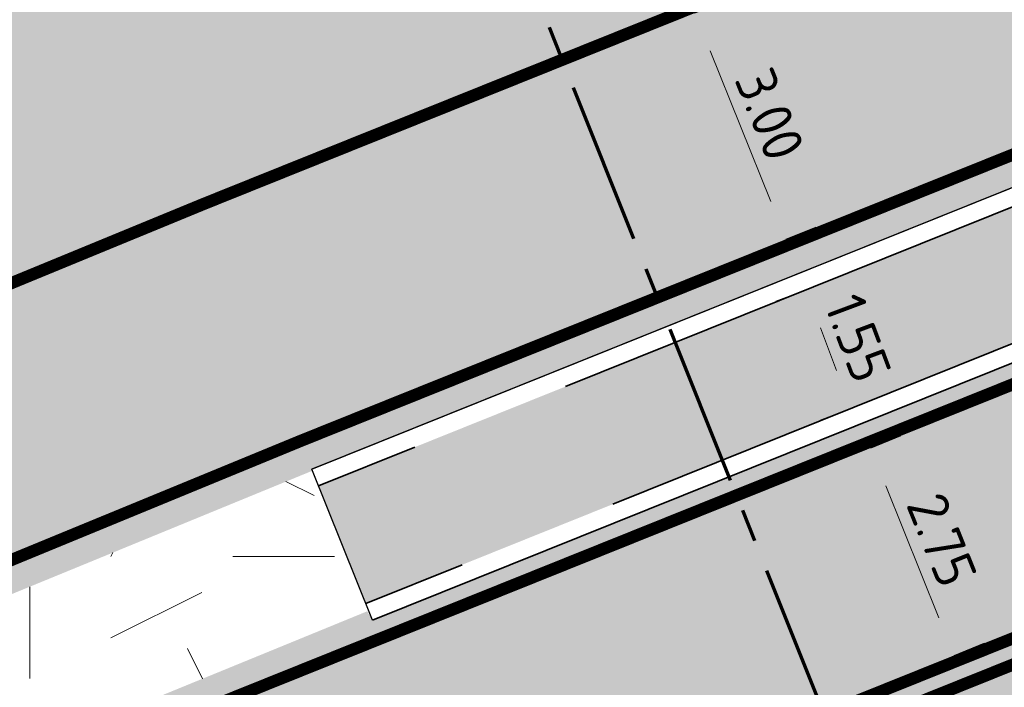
# Model space of a CAD drawing. Header units: metres. Extents: x 39929 to 50394, y 387420 to 399996.
# Tile 66 of 96: x 49062 to 49074, y 391648 to 391657. Entities that reach past the tile are written whole.
import ezdxf
from ezdxf.enums import TextEntityAlignment as Align

# ---------------------------------------------------------------- set-up
doc = ezdxf.new("R2010")
doc.units = ezdxf.units.M
for name, pattern in [('VH-RWSBAND-SO', [24, 10, -2, 2, -2, 2, -2, 2, -2]), ('XX-CENTER', [8, 5, -1, 1, -1]), ('ZZ-CENTER-SO', [8, 5, -1, 1, -1])]:
    doc.linetypes.add(name, pattern=pattern)
for name, color, linetype, lineweight in [('B-WE-GR-GRAS-A', 62, 'Continuous', 18), ('N-WE-VH-KANTOPSLUITING_TROTTOIRBAND_RWS_110 220-G', 210, 'VH-RWSBAND-SO', 35), ('N-WE-VH-KANTVERHARDING-G', 210, 'Continuous', 35), ('N-WE-VH-KANTVERHARDING-SD', 7, 'Continuous', 25), ('N-WE-VH-VERHARDING_ASFALT_ROOD-A', 13, 'Continuous', 18), ('N-WE-VW-MARKERING_LANGS_STREEP_DOORGETROKKEN_015-G', 7, 'Continuous', 35), ('N-WE-VW-MARKERING_SYMBOOL-S', 7, 'Continuous', 25), ('Topo', 7, 'Continuous', 18), ('X-XX-AL-T18', 10, 'Continuous', 18), ('X-XX-AL-T50', 7, 'Continuous', 50), ('X-XX-AL-TEKENBLAD_KADER_BLAD4-VIEWPORT-G', 1, 'Continuous', 18), ('X-XX-AL-VERWIJZING_DOORSNEDE-G', 7, 'ZZ-CENTER-SO', 18), ('X-XX-AL_500-M', 7, 'Continuous', 18)]:
    doc.layers.add(name, color=color, linetype=linetype, lineweight=lineweight)
doc.layers.add('B-WE-VW-MARKERING_PIJL-T', color=7, linetype='Continuous')
doc.layers.add('N-WE-VH-VERHARDING_ASFALT-A', color=251, linetype='Continuous', lineweight=18, transparency=0.25)
doc.layers.add('N-WE-VH-VERHARDING_ASFALT_FIETSPAD-A', color=151, linetype='Continuous', lineweight=18, transparency=0.25)
doc.styles.add('NLCS-ISO', font='NLCS-ISO.ttf')
doc.styles.add('NLCS-ISO-ANNOTATIVE-T25', font='NLCS-ISO.ttf', dxfattribs={"height": 2.5})
doc.dimstyles.new('NLCS-ANNOTATIVE-T25-PIJL_l2_h1', dxfattribs={"dimtxt": 2.5, "dimasz": 2.5, "dimexe": 2, "dimexo": 2, "dimgap": 0.7, "dimtad": 1, "dimzin": 0, "dimdsep": 46, "dimtxsty": 'NLCS-ISO-ANNOTATIVE-T25', "dimcen": 0, "dimdle": 2, "dimclrd": 256, "dimclre": 256, "dimclrt": 256, "dimadec": 1, "dimazin": 0, "dimtfac": 1, "dimtofl": 0, "dimtmove": 1, "dimatfit": 0, "dimfxl": 2, "dimfxlon": 1, "dimtfillclr": 256, "dimtolj": 1, "dimtzin": 0, "dimlwd": 18, "dimlwe": 18, "dimarcsym": 0})
picture_1 = doc.add_image_def('image1.tif', size_in_pixel=(8000, 10000))

# ---------------------------------------------------------------- blocks, each defined once
blk = doc.blocks.new('SVW-MARKERING_SYMBOOL_BUS_4.0')
h = blk.add_hatch(color=256)
h.dxf.hatch_style = 1
edge = h.paths.add_edge_path()
edge.add_ellipse((0.7177704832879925, 2.647408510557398), major_axis=(6.225772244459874e-14, 1.011255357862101), ratio=0.4150001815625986, start_angle=101.4583577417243, end_angle=136.8311568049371)
edge.add_ellipse((-7.546289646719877, -18.58131888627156), major_axis=(-1.148525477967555e-10, 28.09547815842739), ratio=0.415000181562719, start_angle=-44.348457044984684, end_angle=-43.16884319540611, ccw=False)
edge.add_ellipse((0.4524366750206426, 1.136125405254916), major_axis=(1.376574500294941e-14, 0.5225589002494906), ratio=0.4150001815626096, start_angle=258.8199556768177, end_angle=315.6515429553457, ccw=False)
edge.add_ellipse((2.926617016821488, -0.04220043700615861), major_axis=(8.24083000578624e-13, 5.554647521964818), ratio=0.4150001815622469, start_angle=78.81995567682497, end_angle=81.66488789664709)
edge.add_ellipse((0.4847366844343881, 0.8198720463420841), major_axis=(4.67669515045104e-14, 0.392214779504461), ratio=0.4150001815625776, start_angle=220.4985946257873, end_angle=261.66488789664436, ccw=False)
edge.add_ellipse((0.5479177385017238, 0.6416090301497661), major_axis=(0, 0.1577883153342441), ratio=0.4150001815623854, start_angle=139.5014053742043, end_angle=220.4985946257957, ccw=False)
edge.add_ellipse((0.6110987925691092, 0.8198720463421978), major_axis=(-1.119477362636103e-14, 0.3922147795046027), ratio=0.4150001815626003, start_angle=98.3351121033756, end_angle=139.5014053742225, ccw=False)
edge.add_ellipse((-1.830781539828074, -0.04220043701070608), major_axis=(-7.662365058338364e-13, 5.554647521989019), ratio=0.415000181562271, start_angle=-81.66488789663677, end_angle=-78.81995567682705)
edge.add_line((0.4306522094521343, 1.034805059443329), (0.3446728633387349, 0.6537839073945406))
edge.add_ellipse((0.9234619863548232, 1.034805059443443), major_axis=(-2.136418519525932e-13, 1.445782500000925), ratio=0.4150001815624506, start_angle=105.2802022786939, end_angle=118.6211953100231)
edge.add_ellipse((0.9234619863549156, 1.03480505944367), major_axis=(-2.626761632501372e-13, 1.445782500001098), ratio=0.4150001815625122, start_angle=118.6211953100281, end_angle=131.9621883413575)
edge.add_ellipse((0.5407275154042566, 0.2055076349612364), major_axis=(1.538721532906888e-17, 0.2055076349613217), ratio=0.4150001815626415, start_angle=131.9621883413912, end_angle=228.0378116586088)
edge.add_ellipse((0.1579930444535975, 1.03480505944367), major_axis=(9.760074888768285e-14, 1.445782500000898), ratio=0.4150001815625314, start_angle=228.0378116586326, end_angle=249.018905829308)
edge.add_ellipse((-0.006550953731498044, 1.186853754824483), major_axis=(2.113761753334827e-15, 1.870428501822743), ratio=0.4150001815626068, start_angle=249.0189058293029, end_angle=281.2202360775)
edge.add_ellipse((0.3484836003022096, 1.356562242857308), major_axis=(6.094150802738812e-14, 0.998253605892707), ratio=0.4150001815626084, start_angle=-78.77976392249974, end_angle=-42.93072153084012)
edge.add_ellipse((7.664867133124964, 20.30813287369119), major_axis=(-1.391499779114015e-10, 24.88558324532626), ratio=0.4150001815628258, start_angle=135.8220600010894, end_angle=137.0692784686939, ccw=False)
edge.add_ellipse((0.6376484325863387, 2.882076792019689), major_axis=(-1.386325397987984e-14, 0.5875256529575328), ratio=0.4150001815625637, start_angle=82.13090670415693, end_angle=135.8220600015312, ccw=False)
edge.add_ellipse((2.116239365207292, 2.389646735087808), major_axis=(5.614547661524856e-13, 4.184262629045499), ratio=0.4150001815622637, start_angle=78.3539368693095, end_angle=82.13090670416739, ccw=False)
edge.add_ellipse((0.6042815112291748, 3.140555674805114), major_axis=(2.626725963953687e-14, 0.464412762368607), ratio=0.4150001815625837, start_angle=43.809545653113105, end_angle=78.35393686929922, ccw=False)
edge.add_ellipse((0.5133866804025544, 3.368875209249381), major_axis=(4.450322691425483e-17, 0.1480251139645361), ratio=0.4150001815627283, start_angle=-43.80954565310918, end_angle=43.80954565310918, ccw=False)
edge.add_ellipse((0.3066827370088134, 2.976747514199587), major_axis=(3.010450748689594e-14, 0.7807787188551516), ratio=0.4150001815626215, start_angle=268.95552384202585, end_angle=309.7203131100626, ccw=False)
edge.add_line((0.6306522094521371, 2.962515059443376), (0.7166315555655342, 3.343536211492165))
edge.add_ellipse((0.04307853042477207, 2.837906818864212), major_axis=(5.230249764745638e-14, 1.69995604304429), ratio=0.4150001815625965, start_angle=-72.6962870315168, end_angle=-50.0613223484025)
edge.add_ellipse((0.5205769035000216, 3.801276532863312), major_axis=(8.076298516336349e-17, 0.199303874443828), ratio=0.4150001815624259, start_angle=-50.06132234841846, end_angle=50.06132234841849)
edge.add_ellipse((0.9947673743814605, 2.844580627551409), major_axis=(3.324524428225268e-14, 1.689560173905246), ratio=0.4150001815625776, start_angle=50.06132234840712, end_angle=73.63162350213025)
edge.add_ellipse((1.046499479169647, 2.807967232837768), major_axis=(-1.358289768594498e-14, 1.819481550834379), ratio=0.4150001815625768, start_angle=73.6316235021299, end_angle=101.4583577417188)
blk = doc.blocks.new('vobul')
at = {"layer": 'B-WE-VW-MARKERING_PIJL-T'}
blk.add_hatch(color=256, dxfattribs=at).paths.add_polyline_path([(0, 0.07500000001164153), (4.599999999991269, 0.07500000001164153), (5.199999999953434, 0.6749999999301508), (3.999999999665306, 0.6749999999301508), (5.69999999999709, 0.9750000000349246), (7.499999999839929, 0.6749999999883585), (6.200000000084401, 0.6750000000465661), (5.449999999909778, -0.07500000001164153), (0, -0.07500000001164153)])
blk = doc.blocks.new('*U306')
at = {"layer": 'X-XX-AL-VERWIJZING_DOORSNEDE-G', "color": 7, "linetype": 'XX-CENTER', "lineweight": 70, "ltscale": 2, "extrusion": (-0.9283961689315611, -0.3715919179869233, 0)}
blk.add_lwpolyline([(1.105872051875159e-12, 0), (174.86346935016, 0), (187.3162101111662, 0)], dxfattribs=at)
at = {"layer": 'X-XX-AL-T18', "style": 'NLCS-ISO'}
blk.add_attdef('777.07m.', (1.104478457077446, 0.1997156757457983), '', height=1.8, rotation=291.8138254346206, dxfattribs=at)
at = {"layer": 'X-XX-AL-T50', "style": 'NLCS-ISO'}
blk.add_attdef('77', text='', height=5, rotation=291.8138254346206, dxfattribs=at).set_placement((83.53113231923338, -168.3297730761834), align=Align.MIDDLE_CENTER)
blk = doc.blocks.new('*D321')
at = {"layer": 'Defpoints', "color": 0, "transparency": 16777216}
for p in [(49070.68984558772, 391656.6912203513), (49071.80859677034, 391653.9076263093), (49071.80859677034, 391653.9076263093)]:
    blk.add_point(p, dxfattribs=at)
at = {"layer": 'X-XX-AL_500-M', "lineweight": 18, "transparency": 16777216}
for p, q in [((49070.68984558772, 391656.6912203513), (49071.06099146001, 391656.8403871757)), ((49070.87630411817, 391656.2272880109), (49071.62213823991, 391654.3715586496)), ((49071.80859677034, 391653.9076263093), (49072.17974264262, 391654.0567931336))]:
    blk.add_line(p, q, dxfattribs=at)
at = {"layer": 'X-XX-AL_500-M', "transparency": 16777216}
for points in [[(49070.95362617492, 391656.2583644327), (49070.79898206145, 391656.1962115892), (49070.68984558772, 391656.6912203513)], [(49071.69946029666, 391654.4026350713), (49071.54481618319, 391654.3404822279), (49071.80859677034, 391653.9076263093)]]:
    blk.add_solid(points, dxfattribs=at)
at = {"layer": 'X-XX-AL_500-M', "transparency": 16777216, "insert": (49071.61108840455, 391655.444860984), "char_height": 0.5, "attachment_point": 5, "rotation": 291.8956328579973, "style": 'NLCS-ISO-ANNOTATIVE-T25'}
blk.add_mtext('\\A1;3.00', dxfattribs=at)
blk = doc.blocks.new('*D322')
at = {"layer": 'Defpoints', "color": 0, "transparency": 16777216}
for p in [(49072.05845120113, 391653.2859569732), (49072.60618010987, 391651.8248144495), (49072.60618010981, 391651.8248144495)]:
    blk.add_point(p, dxfattribs=at)
at = {"layer": 'X-XX-AL_500-M', "lineweight": 18, "transparency": 16777216}
for p, q in [((49072.05845120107, 391653.2859569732), (49071.6839027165, 391653.1455524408)), ((49072.23395686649, 391652.8177713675), (49072.43067444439, 391652.2930000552)), ((49072.60618010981, 391651.8248144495), (49072.23163162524, 391651.6844099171))]:
    blk.add_line(p, q, dxfattribs=at)
at = {"layer": 'X-XX-AL_500-M', "transparency": 16777216}
for points in [[(49072.31198780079, 391652.8470223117), (49072.15592593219, 391652.7885204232), (49072.05845120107, 391653.2859569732)], [(49072.50870537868, 391652.3222509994), (49072.35264351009, 391652.2637491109), (49072.60618010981, 391651.8248144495)]]:
    blk.add_solid(points, dxfattribs=at)
at = {"layer": 'X-XX-AL_500-M', "transparency": 16777216, "insert": (49072.69750042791, 391652.6922801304), "char_height": 0.5, "attachment_point": 5, "rotation": 290.5491851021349, "style": 'NLCS-ISO-ANNOTATIVE-T25'}
blk.add_mtext('\\A1;1.55', dxfattribs=at)
blk = doc.blocks.new('*D323')
at = {"layer": 'Defpoints', "color": 0, "transparency": 16777216}
for p in [(49072.85323204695, 391651.3399002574), (49073.87875412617, 391648.7882719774), (49073.87875412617, 391648.7882719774)]:
    blk.add_point(p, dxfattribs=at)
at = {"layer": 'X-XX-AL_500-M', "lineweight": 18, "transparency": 16777216}
for p, q in [((49072.85323204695, 391651.3399002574), (49073.22437791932, 391651.4890670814)), ((49073.03969057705, 391650.8759679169), (49073.69229559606, 391649.2522043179)), ((49073.87875412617, 391648.7882719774), (49074.24989999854, 391648.9374388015))]:
    blk.add_line(p, q, dxfattribs=at)
at = {"layer": 'X-XX-AL_500-M', "transparency": 16777216}
for points in [[(49073.1170126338, 391650.9070443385), (49072.96236852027, 391650.8448914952), (49072.85323204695, 391651.3399002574)], [(49073.76961765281, 391649.2832807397), (49073.61497353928, 391649.2211278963), (49073.87875412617, 391648.7882719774)]]:
    blk.add_solid(points, dxfattribs=at)
at = {"layer": 'X-XX-AL_500-M', "transparency": 16777216, "insert": (49073.72786031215, 391650.2095237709), "char_height": 0.5, "attachment_point": 5, "rotation": 291.89563281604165, "style": 'NLCS-ISO-ANNOTATIVE-T25'}
blk.add_mtext('\\A1;2.75', dxfattribs=at)

msp = doc.modelspace()

# ---------------------------------------------------------------- hatches: boundary and pattern name
at = {"layer": 'B-WE-GR-GRAS-A'}
h = msp.add_hatch(dxfattribs=at)
h.set_pattern_fill('AGR-GRAS_02-SO', color=256, scale=0.5, style=0, pattern_type=2)
h.set_pattern_definition([(0, (0, 0), (5, 5), [1.25, -3.75]), (0, (2.75, 3), (5, 5), [1.25, -3.75]), (90, (0.5, 1.75), (-5, 5), [1.25, -3.75]), (90, (2.5, 3.5), (-5, 5), [1.25, -3.75]), (45, (1, 3.5), (0, 5.000000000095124), [1.25, -5.82106781]), (135, (2.75, 0), (-5.000000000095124, 0), [1.25, -5.82106781]), (26.56505119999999, (1.25, 1.5), (5.000000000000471, 2.000322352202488e-09), [1.25, -9.930339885]), (26.56505119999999, (3.5, 4), (5.000000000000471, 2.000322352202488e-09), [1.25, -9.930339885]), (63.43494882, (3.5, 0), (2.549931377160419e-10, 5.00000000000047), [1.25, -9.930339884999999]), (63.43494882, (1.25, 2.25), (2.549931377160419e-10, 5.00000000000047), [1.25, -9.930339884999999]), (63.43494882, (3, 1), (2.549931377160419e-10, 5.00000000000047), [1.25, -9.930339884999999]), (116.5650512, (0, 2.75), (-2.000324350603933e-09, 5.00000000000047), [1.25, -9.930339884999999]), (153.43494882, (1, 0.75), (-5.00000000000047, 2.549949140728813e-10), [1.25, -9.930339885])])
h.paths.add_polyline_path([(49066.72039890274, 391649.2221631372), (49065.98303356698, 391651.0602963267), (49050.272, 391644.615), (49038.106, 391639.599), (49026.617, 391634.91), (49015.266, 391630.358), (49004.33550816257, 391625.7832759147), (49004.82543720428, 391624.3387399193), (49005.288, 391622.884), (49012.421, 391625.468), (49032.888, 391635.325), (49048.15, 391641.754), (49066.657, 391649.331)])
at = {"layer": 'N-WE-VH-VERHARDING_ASFALT-A', "transparency": 33554508}
h = msp.add_hatch(color=256, dxfattribs=at)
h.dxf.hatch_style = 1
edge = h.paths.add_edge_path(flags=16)
edge.add_line((49093.09134716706, 391670.6922210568), (49091.47232629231, 391674.0087480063))
edge.add_line((49091.47232629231, 391674.0087480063), (49093.76285186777, 391675.0104927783))
edge.add_line((49093.76285186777, 391675.0104927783), (49093.91219121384, 391674.6690229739))
edge.add_line((49093.91219121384, 391674.6690229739), (49094.89951232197, 391671.5449081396))
edge.add_arc((49093.98254990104, 391671.1458769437), 1.000022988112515, -153.0221855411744, 23.51705465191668, ccw=False)
edge = h.paths.add_edge_path(flags=16)
edge.add_line((49111.02041476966, 391666.817563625), (49112.77549576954, 391667.5328518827))
edge.add_line((49112.77549576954, 391667.5328518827), (49113.55123081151, 391665.6876995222))
edge.add_line((49113.55123081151, 391665.6876995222), (49111.77792458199, 391664.9665702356))
edge.add_arc((49111.39988005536, 391665.8923576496), 1.000000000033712, 112.3005651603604, 292.2126086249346, ccw=False)
edge = h.paths.add_edge_path(flags=16)
edge.add_line((49092.56075814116, 391677.7591234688), (49090.27023256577, 391676.7573786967))
edge.add_line((49090.27023256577, 391676.7573786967), (49090.12197433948, 391677.0963764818))
edge.add_arc((49112.42467565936, 391681.8925196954), 22.81257275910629, 186.5608314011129, 192.136488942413, ccw=False)
edge.add_arc((49100.83540349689, 391680.5466793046), 11.14543184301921, 172.5144302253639, 186.4947256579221, ccw=False)
edge.add_arc((49090.31161775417, 391681.9392722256), 0.5299999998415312, 94.90467669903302, 173.5655950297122, ccw=False)
edge.add_line((49090.26630368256, 391682.4673315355), (49090.60889672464, 391682.4967302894))
edge.add_arc((49090.65421079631, 391681.9686709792), 0.5300000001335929, 16.692782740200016, 94.90467670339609, ccw=False)
edge.add_arc((49253.1503804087, 391730.2749077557), 168.9943291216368, 196.5555293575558, 197.9838400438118)
edge.add_line((49092.4124999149, 391678.0981212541), (49092.56075814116, 391677.7591234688))
h.paths.add_polyline_path([(49129.43756416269, 391672.1511516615), (49142.362, 391677.956), (49152.59050000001, 391682.525), (49162.819, 391687.094), (49177.257, 391693.575), (49177.292, 391693.592), (49170.038, 391690.3345), (49162.819, 391687.094), (49152.59050000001, 391682.525), (49142.362, 391677.956), (49129.43756416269, 391672.1511516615), (49123.30195669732, 391669.6573770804), (49117.70787462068, 391667.3830094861), (49123.30195669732, 391669.6573770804)], flags=0)
edge = h.paths.add_edge_path(flags=16)
edge.add_line((49176.3690000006, 391695.6779999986), (49169.063, 391691.991))
edge.add_line((49169.063, 391691.991), (49157.97676718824, 391685.9613799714))
edge.add_line((49157.97676718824, 391685.9613799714), (49145.384, 391680.898))
edge.add_line((49145.384, 391680.898), (49132.89157030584, 391675.738262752))
edge.add_line((49132.89157030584, 391675.738262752), (49128.72664061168, 391674.0180255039))
edge.add_line((49128.72664061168, 391674.0180255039), (49128.56390743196, 391673.950932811))
edge.add_line((49128.56390743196, 391673.950932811), (49116.95943626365, 391669.2348671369))
edge.add_line((49116.95943626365, 391669.2348671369), (49117.70787462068, 391667.3830094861))
edge.add_line((49117.70787462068, 391667.3830094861), (49123.30195669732, 391669.6573770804))
edge.add_line((49123.30195669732, 391669.6573770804), (49129.43756416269, 391672.1511516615))
edge.add_line((49129.43756416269, 391672.1511516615), (49135.8985, 391675.053))
edge.add_line((49135.8985, 391675.053), (49142.362, 391677.956))
edge.add_line((49142.362, 391677.956), (49152.59050000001, 391682.525))
edge.add_line((49152.59050000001, 391682.525), (49162.819, 391687.094))
edge.add_line((49162.819, 391687.094), (49170.038, 391690.3345))
edge.add_line((49170.038, 391690.3345), (49177.292, 391693.592))
edge.add_line((49177.292, 391693.592), (49177.3487019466, 391693.6186630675))
edge.add_line((49177.3487019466, 391693.6186630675), (49187.06922782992, 391698.2470051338))
edge.add_line((49187.06922782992, 391698.2470051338), (49196.02824515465, 391702.5143210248))
edge.add_arc((49195.80033172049, 391702.9928139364), 0.529999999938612, 295.469168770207, 383.6903902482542)
edge.add_line((49196.28566861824, 391703.2057648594), (49196.12207442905, 391703.5786127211))
edge.add_arc((49195.63673753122, 391703.3656617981), 0.5300000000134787, 23.69039024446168, 111.9116116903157)
edge.add_line((49195.43895435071, 391703.8573749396), (49181.0210000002, 391698.0580000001))
edge.add_line((49181.0210000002, 391698.0580000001), (49176.3690000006, 391695.6779999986))
edge = h.paths.add_edge_path(flags=16)
edge.add_line((49102.81282452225, 391652.0746245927), (49104.46222710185, 391649.2989834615))
edge.add_arc((49104.00660252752, 391649.0282321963), 0.5300000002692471, -56.12687225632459, 30.720560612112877, ccw=False)
edge.add_line((49104.30200108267, 391648.5881870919), (49102.94435879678, 391647.6768133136))
edge.add_arc((49102.64896024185, 391648.1168584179), 0.5300000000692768, 189.860743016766, 303.8731277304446, ccw=False)
edge.add_line((49102.1267899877, 391648.0260937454), (49101.50698781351, 391651.5918231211))
edge.add_arc((49102.02915806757, 391651.6825877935), 0.5299999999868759, 110.29065181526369, 189.8607430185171, ccw=False)
edge.add_line((49101.84536327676, 391652.1796989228), (49102.17340515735, 391652.3009844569))
edge.add_arc((49102.35719994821, 391651.8038733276), 0.5300000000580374, 30.720560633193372, 110.29065181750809, ccw=False)
edge = h.paths.add_edge_path(flags=16)
edge.add_line((49084.81411249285, 391656.4941874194), (49083.50307978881, 391655.9672717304))
edge.add_line((49083.50307978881, 391655.9672717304), (49082.75724566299, 391657.8230010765))
edge.add_line((49082.75724566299, 391657.8230010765), (49084.06827837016, 391658.3499167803))
edge.add_arc((49084.44119543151, 391657.4220520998), 0.9999999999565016, -68.10436711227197, 111.89563288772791, ccw=False)
edge = h.paths.add_edge_path(flags=16)
edge.add_line((49105.78353832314, 391645.8848116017), (49108.08722941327, 391638.8248339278))
edge.add_arc((49107.58337467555, 391638.6604246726), 0.5299999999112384, -66.57183898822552, 18.07165398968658, ccw=False)
edge.add_line((49107.79410210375, 391638.1741182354), (49107.44034366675, 391638.0208268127))
edge.add_arc((49107.2296162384, 391638.5071332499), 0.5299999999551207, 207.8580555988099, 293.42816102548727, ccw=False)
edge.add_line((49106.76103902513, 391638.2594734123), (49103.44028269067, 391644.542408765))
edge.add_arc((49103.90679676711, 391644.7939333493), 0.5299999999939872, 123.8731277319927, 208.331661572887, ccw=False)
edge.add_line((49103.6113982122, 391645.2339784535), (49104.98560065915, 391646.1564689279))
edge.add_arc((49105.28099921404, 391645.7164238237), 0.5299999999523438, 18.524660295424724, 123.8731277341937, ccw=False)
h.paths.add_polyline_path([(49080.58604266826, 391656.9503753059), (49081.33187678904, 391655.0946459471), (49080.49679858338, 391654.759020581), (49079.75096445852, 391656.6147499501)], flags=16)
h.paths.add_polyline_path([(49078.63752684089, 391656.1672494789), (49079.38336096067, 391654.3115201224), (49066.72039890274, 391649.2221631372), (49066.657, 391649.331), (49048.15, 391641.754), (49032.888, 391635.325), (49012.421, 391625.468), (49005.288, 391622.884), (49004.68, 391624.58), (49004.33550816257, 391625.7832759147), (49015.266, 391630.358), (49026.617, 391634.91), (49038.106, 391639.599), (49050.272, 391644.615), (49065.98302188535, 391651.0602915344), (49065.97576727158, 391651.0783757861)], flags=16)
edge = h.paths.add_edge_path(flags=16)
edge.add_line((49004.13458799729, 391625.6991850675), (49005.07899029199, 391622.8153345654))
edge.add_line((49005.07899029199, 391622.8153345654), (48997.40611121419, 391620.2946400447))
edge.add_line((48997.40611121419, 391620.2946400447), (48987.3843350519, 391617.5067970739))
edge.add_arc((48987.24229384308, 391618.0174087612), 0.5300000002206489, 198.6382650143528, 285.5454254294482, ccw=False)
edge.add_line((48986.74008959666, 391617.8480248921), (48986.61275584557, 391618.2255552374))
edge.add_arc((48987.1149600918, 391618.3949391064), 0.5299999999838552, 111.5782285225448, 198.6382650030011, ccw=False)
edge.add_line((48986.92004134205, 391618.8877947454), (49004.13458799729, 391625.6991850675))
h.paths.add_polyline_path([(49115.00577685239, 391668.4475112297), (49115.84737545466, 391668.7839409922), (49116.59320957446, 391666.9282116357), (49115.75813139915, 391666.592586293)], flags=16)
edge = h.paths.add_edge_path()
edge.add_line((49140.98, 391672.201), (49159.24291366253, 391680.4291471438))
edge.add_line((49159.24291366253, 391680.4291471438), (49166.59482732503, 391683.8302942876))
edge.add_arc((49105.10274285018, 391820.6466804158), 149.9999998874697, 294.2015199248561, 295.1555681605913)
edge.add_arc((50994.34077186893, 387797.7167124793), 4294.455631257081, 114.6913055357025, 115.1555681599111, ccw=False)
edge.add_line((49200.42123265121, 391699.5370383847), (49223.59073551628, 391710.1064524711))
edge.add_line((49223.59073551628, 391710.1064524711), (49246.82250807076, 391720.5382845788))
edge.add_line((49246.82250807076, 391720.5382845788), (49254.53760231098, 391723.7209950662))
edge.add_line((49254.53760231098, 391723.7209950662), (49251.60784800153, 391730.5094467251))
edge.add_line((49251.60784800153, 391730.5094467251), (49224.45925, 391720.20025))
edge.add_line((49224.45925, 391720.20025), (49196.07518949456, 391708.987753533))
edge.add_line((49196.07518949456, 391708.987753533), (49192.31719802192, 391707.4165083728))
edge.add_line((49192.31719802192, 391707.4165083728), (49154.86028015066, 391696.1720432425))
edge.add_line((49154.86028015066, 391696.1720432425), (49125.52143601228, 391684.1796306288))
edge.add_line((49125.52143601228, 391684.1796306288), (49112.64666212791, 391678.9458400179))
edge.add_line((49112.64666212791, 391678.9458400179), (49112.72667504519, 391678.9924198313))
edge.add_line((49112.72667504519, 391678.9924198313), (49111.03663551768, 391678.6992500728))
edge.add_line((49111.03663551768, 391678.6992500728), (49107.746, 391678.354))
edge.add_line((49107.746, 391678.354), (49105.953, 391678.319))
edge.add_line((49105.953, 391678.319), (49104.81599999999, 391678.6930000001))
edge.add_line((49104.81599999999, 391678.6930000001), (49103.894, 391679.295))
edge.add_line((49103.894, 391679.295), (49103.225, 391679.18))
edge.add_line((49103.225, 391679.18), (49100.16, 391681.611))
edge.add_line((49100.16, 391681.611), (49098.424, 391684.931))
edge.add_line((49098.424, 391684.931), (49098.008, 391685.925))
edge.add_line((49098.008, 391685.925), (49097.525, 391687.921))
edge.add_line((49097.525, 391687.921), (49097.28, 391690.355))
edge.add_line((49097.28, 391690.355), (49097.313, 391692.637))
edge.add_line((49097.313, 391692.637), (49097.968, 391695.706))
edge.add_line((49097.968, 391695.706), (49098.602, 391697.048))
edge.add_line((49098.602, 391697.048), (49099.21437354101, 391697.9415826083))
edge.add_line((49099.21437354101, 391697.9415826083), (49099.648, 391698.439))
edge.add_line((49099.648, 391698.439), (49103.41364659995, 391702.6570484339))
edge.add_line((49103.41364659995, 391702.6570484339), (49104.114, 391703.503))
edge.add_line((49104.114, 391703.503), (49100.52325564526, 391708.1105520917))
edge.add_line((49100.52325564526, 391708.1105520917), (49094.4008480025, 391703.1982630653))
edge.add_line((49094.4008480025, 391703.1982630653), (49092.42308900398, 391701.7853827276))
edge.add_line((49092.42308900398, 391701.7853827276), (49090.493, 391700.672))
edge.add_line((49090.493, 391700.672), (49089.243, 391700.144))
edge.add_line((49089.243, 391700.144), (49087.579, 391699.604))
edge.add_line((49087.579, 391699.604), (49086.194, 391699.327))
edge.add_line((49086.194, 391699.327), (49085.049, 391699.243))
edge.add_line((49085.049, 391699.243), (49083.904, 391699.159))
edge.add_line((49083.904, 391699.159), (49082.846, 391699.164))
edge.add_line((49082.846, 391699.164), (49081.889, 391699.303))
edge.add_line((49081.889, 391699.303), (49079.933, 391699.769))
edge.add_line((49079.933, 391699.769), (49077.574, 391696.042))
edge.add_line((49077.574, 391696.042), (49078.224, 391695.547))
edge.add_line((49078.224, 391695.547), (49078.8175, 391694.826))
edge.add_line((49078.8175, 391694.826), (49079.411, 391694.105))
edge.add_line((49079.411, 391694.105), (49079.961, 391693.173))
edge.add_line((49079.961, 391693.173), (49080.489, 391691.798))
edge.add_line((49080.489, 391691.798), (49080.69, 391690.556))
edge.add_line((49080.69, 391690.556), (49080.90100950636, 391688.1808943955))
edge.add_line((49080.90100950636, 391688.1808943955), (49080.8765, 391686.323))
edge.add_line((49080.8765, 391686.323), (49080.775, 391684.245))
edge.add_line((49080.775, 391684.245), (49080.62, 391682.91))
edge.add_line((49080.62, 391682.91), (49079.952, 391680.176))
edge.add_line((49079.952, 391680.176), (49082.416, 391679.529))
edge.add_line((49082.416, 391679.529), (49083.498, 391679.539))
edge.add_line((49083.498, 391679.539), (49083.846, 391677.631))
edge.add_line((49083.846, 391677.631), (49084.082, 391674.051))
edge.add_line((49084.082, 391674.051), (49084.053, 391670.611))
edge.add_line((49084.053, 391670.611), (49084.017, 391669.89))
edge.add_line((49084.017, 391669.89), (49083.62928734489, 391668.5730030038))
edge.add_line((49083.62928734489, 391668.5730030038), (49083.081, 391667.563))
edge.add_line((49083.081, 391667.563), (49082.544, 391666.81))
edge.add_line((49082.544, 391666.81), (49082.009, 391666.182))
edge.add_line((49082.009, 391666.182), (49081.292, 391665.488))
edge.add_line((49081.292, 391665.488), (49079.871, 391664.491))
edge.add_line((49079.871, 391664.491), (49077.77715639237, 391663.5688321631))
edge.add_line((49077.77715639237, 391663.5688321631), (49077.07570994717, 391663.2711205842))
edge.add_line((49077.07570994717, 391663.2711205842), (49057.12228903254, 391655.1351642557))
edge.add_line((49057.12228903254, 391655.1351642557), (49051.132, 391652.513))
edge.add_line((49051.132, 391652.513), (49041.363, 391645.925))
edge.add_line((49041.363, 391645.925), (49037.25, 391644.1245))
edge.add_line((49037.25, 391644.1245), (49028.756, 391640.5685000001))
edge.add_line((49028.756, 391640.5685000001), (49016.704, 391635.627))
edge.add_line((49016.704, 391635.627), (49005.658, 391631.191))
edge.add_line((49005.658, 391631.191), (48997.34632720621, 391627.8791990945))
edge.add_line((48997.34632720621, 391627.8791990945), (48987.226, 391623.897))
edge.add_line((48987.226, 391623.897), (48977.103, 391619.973))
edge.add_line((48977.103, 391619.973), (48970.82762979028, 391617.8117462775))
edge.add_line((48970.82762979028, 391617.8117462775), (48962.962, 391615.081))
edge.add_line((48962.962, 391615.081), (48951.262, 391611.356))
edge.add_line((48951.262, 391611.356), (48942.617, 391608.597))
edge.add_line((48942.617, 391608.597), (48937.094, 391607.089))
edge.add_line((48937.094, 391607.089), (48933.18163374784, 391606.174796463))
edge.add_line((48933.18163374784, 391606.174796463), (48902.54292098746, 391598.5967962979))
edge.add_line((48902.54292098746, 391598.5967962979), (48904.34653898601, 391591.3408313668))
edge.add_line((48904.34653898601, 391591.3408313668), (48909.779, 391592.691))
edge.add_line((48909.779, 391592.691), (48915.481, 391594.1575))
edge.add_line((48915.481, 391594.1575), (48921.183, 391595.624))
edge.add_line((48921.183, 391595.624), (48929.796, 391597.807))
edge.add_line((48929.796, 391597.807), (48937.765, 391599.733))
edge.add_line((48937.765, 391599.733), (48943.738, 391601.216))
edge.add_line((48943.738, 391601.216), (48949.711, 391602.699))
edge.add_line((48949.711, 391602.699), (48957.891, 391604.7865))
edge.add_line((48957.891, 391604.7865), (48966.071, 391606.874))
edge.add_line((48966.071, 391606.874), (48977.577, 391609.991))
edge.add_line((48977.577, 391609.991), (48990.188, 391613.548))
edge.add_line((48990.188, 391613.548), (48995.094, 391614.985))
edge.add_line((48995.094, 391614.985), (49001.813, 391616.949))
edge.add_line((49001.813, 391616.949), (49006.974, 391618.44))
edge.add_line((49006.974, 391618.44), (49012.8115, 391619.9615))
edge.add_line((49012.8115, 391619.9615), (49022.7195, 391622.515))
edge.add_line((49022.7195, 391622.515), (49032.081, 391624.888))
edge.add_line((49032.081, 391624.888), (49041.624, 391627.148))
edge.add_line((49041.624, 391627.148), (49046.461, 391628.246))
edge.add_line((49046.461, 391628.246), (49051.298, 391629.344))
edge.add_line((49051.298, 391629.344), (49059.15172424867, 391631.2818946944))
edge.add_line((49059.15172424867, 391631.2818946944), (49064.984, 391632.721))
edge.add_line((49064.984, 391632.721), (49065.117, 391632.506))
edge.add_line((49065.117, 391632.506), (49066.6035, 391632.9865))
edge.add_line((49066.6035, 391632.9865), (49065.247, 391636.082))
edge.add_line((49065.247, 391636.082), (49065.0355108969, 391636.5043725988))
edge.add_arc((49065.96337556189, 391636.8772896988), 1.000000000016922, 112.01535483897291, 201.8956352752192, ccw=False)
edge.add_line((49065.58852050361, 391637.8043731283), (49083.16931292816, 391644.8915941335))
edge.add_line((49083.16931292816, 391644.8915941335), (49084.29013491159, 391645.3207213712))
edge.add_line((49084.29013491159, 391645.3207213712), (49084.63344484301, 391645.4587006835))
edge.add_arc((49084.83109088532, 391644.9669324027), 0.530000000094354, 21.89563287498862, 111.8956328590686, ccw=False)
edge.add_line((49085.32285916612, 391645.1645784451), (49085.74253022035, 391644.1399324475))
edge.add_line((49085.74253022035, 391644.1399324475), (49086.87738071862, 391640.8712386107))
edge.add_line((49086.87738071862, 391640.8712386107), (49086.53362632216, 391640.730952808))
edge.add_arc((49086.73127236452, 391640.2391845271), 0.5300000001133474, 21.895632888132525, 111.8956328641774, ccw=False)
edge.add_line((49087.22304064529, 391640.4368305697), (49087.75999160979, 391639.1006855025))
edge.add_arc((49087.26822332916, 391638.90303946), 0.5299999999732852, -68.10436711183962, 21.895632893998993, ccw=False)
edge.add_line((49087.46586937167, 391638.4112711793), (49091.921, 391640.519))
edge.add_line((49091.921, 391640.519), (49090.538, 391640.772))
edge.add_line((49090.538, 391640.772), (49089.18, 391642.148))
edge.add_line((49089.18, 391642.148), (49089.30671815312, 391642.7582452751))
edge.add_line((49089.30671815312, 391642.7582452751), (49093.113, 391645.034))
edge.add_line((49093.113, 391645.034), (49095.271, 391644.561))
edge.add_line((49095.271, 391644.561), (49096.787, 391643.666))
edge.add_line((49096.787, 391643.666), (49097.323, 391644.013))
edge.add_line((49097.323, 391644.013), (49099.242, 391642.149))
edge.add_line((49099.242, 391642.149), (49100.683, 391639.988))
edge.add_line((49100.683, 391639.988), (49102.38412834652, 391637.1009659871))
edge.add_line((49102.38412834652, 391637.1009659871), (49103.55251530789, 391634.6273828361))
edge.add_line((49103.55251530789, 391634.6273828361), (49104.31228325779, 391632.7766190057))
edge.add_line((49104.31228325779, 391632.7766190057), (49104.67285867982, 391631.1964896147))
edge.add_line((49104.67285867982, 391631.1964896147), (49105.10132466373, 391629.3166879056))
edge.add_line((49105.10132466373, 391629.3166879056), (49105.19866263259, 391626.9789418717))
edge.add_line((49105.19866263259, 391626.9789418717), (49105.20832933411, 391624.9332547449))
edge.add_line((49105.20832933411, 391624.9332547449), (49104.95523073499, 391623.404445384))
edge.add_line((49104.95523073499, 391623.404445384), (49104.4483460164, 391621.3472676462))
edge.add_line((49104.4483460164, 391621.3472676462), (49103.9809067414, 391620.4309501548))
edge.add_line((49103.9809067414, 391620.4309501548), (49102.91099257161, 391618.7487094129))
edge.add_line((49102.91099257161, 391618.7487094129), (49102.476, 391617.911))
edge.add_line((49102.476, 391617.911), (49102.39798623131, 391617.2381473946))
edge.add_line((49102.39798623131, 391617.2381473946), (49101.94363372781, 391616.6063138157))
edge.add_line((49101.94363372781, 391616.6063138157), (49101.01016552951, 391615.4635646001))
edge.add_line((49101.01016552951, 391615.4635646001), (49098.65203439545, 391612.9245585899))
edge.add_line((49098.65203439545, 391612.9245585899), (49096.29390326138, 391610.3855525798))
edge.add_line((49096.29390326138, 391610.3855525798), (49093.93577212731, 391607.8465465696))
edge.add_line((49093.93577212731, 391607.8465465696), (49091.57764099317, 391605.3075405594))
edge.add_line((49091.57764099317, 391605.3075405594), (49088.931, 391602.802))
edge.add_line((49088.931, 391602.802), (49092.056, 391599.424))
edge.add_line((49092.056, 391599.424), (49093.89109029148, 391601.3485756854))
edge.add_line((49093.89109029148, 391601.3485756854), (49096.39079824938, 391601.3777428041))
edge.add_line((49096.39079824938, 391601.3777428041), (49100.86628225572, 391605.3666414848))
edge.add_line((49100.86628225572, 391605.3666414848), (49108.85665183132, 391613.2673530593))
edge.add_arc((49085.82488648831, 391632.0209137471), 29.7011490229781, 320.8458774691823, 373.2076492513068)
edge.add_line((49114.74039284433, 391638.8070573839), (49113.67701425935, 391644.0872634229))
edge.add_line((49113.67701425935, 391644.0872634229), (49112.642, 391649.6695))
edge.add_line((49112.642, 391649.6695), (49112.284, 391651.249))
edge.add_line((49112.284, 391651.249), (49112.51823797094, 391656.0566928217))
edge.add_line((49112.51823797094, 391656.0566928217), (49112.945, 391657.5140000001))
edge.add_line((49112.945, 391657.5140000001), (49113.724, 391658.7550000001))
edge.add_line((49113.724, 391658.7550000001), (49114.3, 391659.488))
edge.add_line((49114.3, 391659.488), (49115.53399999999, 391660.576))
edge.add_line((49115.53399999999, 391660.576), (49115.79599999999, 391660.74))
edge.add_line((49115.79599999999, 391660.74), (49117.75632919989, 391662.1963253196))
edge.add_line((49117.75632919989, 391662.1963253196), (49119.45831066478, 391662.9319879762))
edge.add_line((49119.45831066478, 391662.9319879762), (49121.857, 391663.775))
edge.add_line((49121.857, 391663.775), (49126.81, 391665.9605))
edge.add_line((49126.81, 391665.9605), (49140.98, 391672.201))
at = {"layer": 'N-WE-VH-VERHARDING_ASFALT_FIETSPAD-A', "transparency": 33554508}
h = msp.add_hatch(dxfattribs=at)
h.set_pattern_fill('ANSI37', color=256, scale=0.2)
h.set_pattern_definition([(45, (0, 0), (-0.4490128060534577, 0.4490128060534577), []), (135, (0, 0), (-0.4490128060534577, -0.4490128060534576), [])])
edge = h.paths.add_edge_path()
edge.add_line((49076.1808081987, 391665.4977510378), (49076.52411742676, 391665.6357300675))
edge.add_arc((49076.72176347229, 391665.143961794), 0.5299999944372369, 21.89565767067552, 111.89563348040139, ccw=False)
edge.add_line((49077.21353166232, 391665.3416080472), (49077.91088700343, 391663.6065010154))
edge.add_line((49077.91088700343, 391663.6065010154), (49079.871, 391664.491))
edge.add_line((49079.871, 391664.491), (49079.699, 391664.991))
edge.add_line((49079.699, 391664.991), (49079.604, 391665.487))
edge.add_line((49079.604, 391665.487), (49079.628, 391666.056))
edge.add_line((49079.628, 391666.056), (49079.725, 391666.656))
edge.add_line((49079.725, 391666.656), (49079.94493085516, 391667.4378541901))
edge.add_line((49079.94493085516, 391667.4378541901), (49080.263, 391668.367))
edge.add_line((49080.263, 391668.367), (49080.631, 391669.043))
edge.add_line((49080.631, 391669.043), (49081.026, 391669.544))
edge.add_line((49081.026, 391669.544), (49081.588, 391670.01))
edge.add_line((49081.588, 391670.01), (49082.226, 391670.332))
edge.add_line((49082.226, 391670.332), (49082.892, 391670.493))
edge.add_line((49082.892, 391670.493), (49084.053, 391670.611))
edge.add_line((49084.053, 391670.611), (49084.082, 391674.051))
edge.add_line((49084.082, 391674.051), (49079.868, 391671.907))
edge.add_line((49079.868, 391671.907), (49080.4235, 391673.425))
edge.add_line((49080.4235, 391673.425), (49080.979, 391674.943))
edge.add_line((49080.979, 391674.943), (49081.814, 391677.549))
edge.add_line((49081.814, 391677.549), (49082.416, 391679.529))
edge.add_line((49082.416, 391679.529), (49079.952, 391680.176))
edge.add_line((49079.952, 391680.176), (49079.40949999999, 391678.0935))
edge.add_line((49079.40949999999, 391678.0935), (49078.557, 391675.403))
edge.add_arc((49060.91053989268, 391682.6381456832), 19.07209708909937, 298.7054490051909, 337.70610110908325, ccw=False)
edge.add_line((49070.071, 391665.91), (49069.095, 391665.419))
edge.add_line((49069.095, 391665.419), (49059.242, 391661.444))
edge.add_line((49059.242, 391661.444), (49059.268, 391661.295))
edge.add_line((49059.268, 391661.295), (49059.294, 391661.146))
edge.add_line((49059.294, 391661.146), (49054.533, 391658.361))
edge.add_line((49054.533, 391658.361), (49053.68965467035, 391657.735560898))
edge.add_line((49053.68965467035, 391657.735560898), (49049.295, 391654.45))
edge.add_line((49049.295, 391654.45), (49045.91100000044, 391652.3190000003))
edge.add_line((49045.91100000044, 391652.3190000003), (49044.856, 391651.719))
edge.add_line((49044.856, 391651.719), (49044.684, 391651.818))
edge.add_line((49044.684, 391651.818), (49041.1265, 391650.426))
edge.add_line((49041.1265, 391650.426), (49037.569, 391649.034))
edge.add_line((49037.569, 391649.034), (49030.976, 391646.942))
edge.add_line((49030.976, 391646.942), (49025.475, 391645.311))
edge.add_line((49025.475, 391645.311), (49019.63603361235, 391643.9880581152))
edge.add_line((49019.63603361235, 391643.9880581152), (49015.82886746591, 391643.1518527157))
edge.add_line((49015.82886746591, 391643.1518527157), (49016.42145556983, 391640.6406795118))
edge.add_line((49016.42145556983, 391640.6406795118), (49021.113, 391641.616))
edge.add_line((49021.113, 391641.616), (49026.152, 391642.852))
edge.add_line((49026.152, 391642.852), (49032.171, 391644.668))
edge.add_line((49032.171, 391644.668), (49044.376, 391648.818))
edge.add_line((49044.376, 391648.818), (49049.72, 391651.97))
edge.add_line((49049.72, 391651.97), (49055.044, 391655.901))
edge.add_line((49055.044, 391655.901), (49059.296, 391658.464))
edge.add_line((49059.296, 391658.464), (49062.235, 391659.951))
edge.add_line((49062.235, 391659.951), (49068.647, 391662.57))
edge.add_line((49068.647, 391662.57), (49076.1808081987, 391665.4977510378))
at = {"layer": 'N-WE-VH-VERHARDING_ASFALT_ROOD-A'}
h = msp.add_hatch(color=256, dxfattribs=at)
h.dxf.hatch_style = 1
h.paths.add_polyline_path([(49066.05768728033, 391650.8741966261), (49066.63849072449, 391649.426347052), (49078.95800928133, 391654.3776710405), (49079.09718897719, 391654.4336085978), (49079.04125141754, 391654.5727882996), (49078.57137592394, 391655.741897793), (49078.51543836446, 391655.8810774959), (49078.37625866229, 391655.8251399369)])
at = {"layer": 'X-XX-AL-TEKENBLAD_KADER_BLAD4-VIEWPORT-G'}
h = msp.add_hatch(dxfattribs=at)
h.set_pattern_fill('ANSI31', color=256, scale=10)
h.set_pattern_definition([(45, (0, 0), (-22.45064030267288, 22.45064030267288), [])])
h.paths.add_polyline_path([(48854.833, 391541.357), (49369.956, 391541.357), (49369.956, 391845.8535), (48854.833, 391845.8535)])

# ---------------------------------------------------------------- linework, layer by layer
at = {"layer": 'N-WE-VH-KANTOPSLUITING_TROTTOIRBAND_RWS_110 220-G', "flags": 128}
for points in [[(49078.37625866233, 391655.8251399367), (49066.05780902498, 391650.8742455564)], [(49078.95800928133, 391654.3776710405), (49066.63955963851, 391649.4267766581)]]:
    msp.add_lwpolyline(points, dxfattribs=at)
at = {"layer": 'N-WE-VH-KANTVERHARDING-G', "flags": 128}
msp.add_lwpolyline([(49079.04005103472, 391654.1735408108), (49066.7216013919, 391649.2226464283)], dxfattribs=at)
at = {"layer": 'N-WE-VH-KANTVERHARDING-SD', "flags": 128}
for points in [[(49065.97576727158, 391651.0783757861), (49078.63752684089, 391656.1672494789), (49079.38336096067, 391654.3115201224), (49066.72039890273, 391649.2221631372), (49065.97576727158, 391651.0783757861)], [(49078.29421690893, 391656.0292701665), (49065.97576727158, 391651.0783757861)]]:
    msp.add_lwpolyline(points, dxfattribs=at)
at = {"layer": 'N-WE-VW-MARKERING_LANGS_STREEP_DOORGETROKKEN_015-G', "flags": 128}
msp.add_lwpolyline([(49038.6510971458, 391643.6438476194, 0.15, 0.15, 0), (49064.64765696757, 391654.3436418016, 0.15, 0.15, 0), (49077.04463479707, 391659.3260973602, 0.15, 0.15, 0)], format="xyseb", dxfattribs=at)
at = {"layer": 'N-WE-VW-MARKERING_LANGS_STREEP_DOORGETROKKEN_015-G', "const_width": 0.15, "flags": 128}
msp.add_lwpolyline([(48903.36301360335, 391595.2957945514), (48933.60767179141, 391603.0016786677, 0.0335075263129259), (48997.35645826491, 391623.423281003), (49004.19540658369, 391626.1311284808), (49026.47513150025, 391635.2571288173), (49034.633811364, 391638.5840176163), (49065.83447894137, 391651.4257445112), (49078.21932353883, 391656.403323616)], format="xyb", dxfattribs=at)
for points in [[(49008.46696353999, 391623.1878732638), (49033.00773204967, 391635.0068186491), (49040.84050974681, 391638.3063159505), (49048.47150974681, 391641.5208159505), (49061.88925624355, 391647.0142111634), (49079.1321851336, 391653.944298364)], [(49064.42337294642, 391644.9072395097), (49078.48005239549, 391650.5567438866)], [(49064.53524807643, 391644.6288801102), (49078.5919272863, 391650.2783850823)]]:
    msp.add_lwpolyline(points, dxfattribs=at)

# ---------------------------------------------------------------- block references
at = {"layer": 'B-WE-VW-MARKERING_PIJL-T', "transparency": 33554687, "rotation": 22.03865806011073}
msp.add_blockref('vobul', (49063.93741157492, 391646.111784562), dxfattribs=at)
at = {"layer": 'N-WE-VW-MARKERING_SYMBOOL-S', "rotation": 111.1877620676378}
msp.add_blockref('SVW-MARKERING_SYMBOOL_BUS_4.0', (49075.7310110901, 391660.8072955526), dxfattribs=at)
at = {"layer": 'X-XX-AL-T18', "xscale": 0.2, "yscale": 0.2, "zscale": 0.2}
msp.add_blockref('*U306', (49065.6255142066, 391664.6862693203), dxfattribs=at)

# ---------------------------------------------------------------- dimensions: what is measured, and where the dimension line sits
at = {"layer": 'X-XX-AL_500-M'}
for p1, p2, distance, picture, middle in [((49070.6898455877, 391656.6912203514), (49071.80859677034, 391653.9076263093), 0, '*D321', (49071.61108840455, 391655.444860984)), ((49072.05845120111, 391653.2859569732), (49072.60618010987, 391651.8248144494), -3.407244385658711e-11, '*D322', (49072.69750042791, 391652.6922801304)), ((49072.85323204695, 391651.3399002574), (49073.87875412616, 391648.7882719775), -3.66622229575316e-11, '*D323', (49073.72786031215, 391650.2095237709))]:
    dim = msp.add_aligned_dim(p1=p1, p2=p2, distance=distance, dimstyle='NLCS-ANNOTATIVE-T25-PIJL_l2_h1', override={"dimrnd": 0.05}, dxfattribs=at)
    dim.commit()
    dim.dimension.update_dxf_attribs({"geometry": picture, "text_midpoint": middle})

# ---------------------------------------------------------------- pictures from other files: only their frames are drawn
at = {"layer": 'Topo'}
image = msp.add_image(picture_1, insert=(40047.86251047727, 387419.719072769), size_in_units=(9985.02425296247, 12481.280316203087), rotation=0.547019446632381, dxfattribs=dict(at, brightness=90, contrast=40))
image.dxf.flags = 7

doc.saveas('drawing.dxf')
